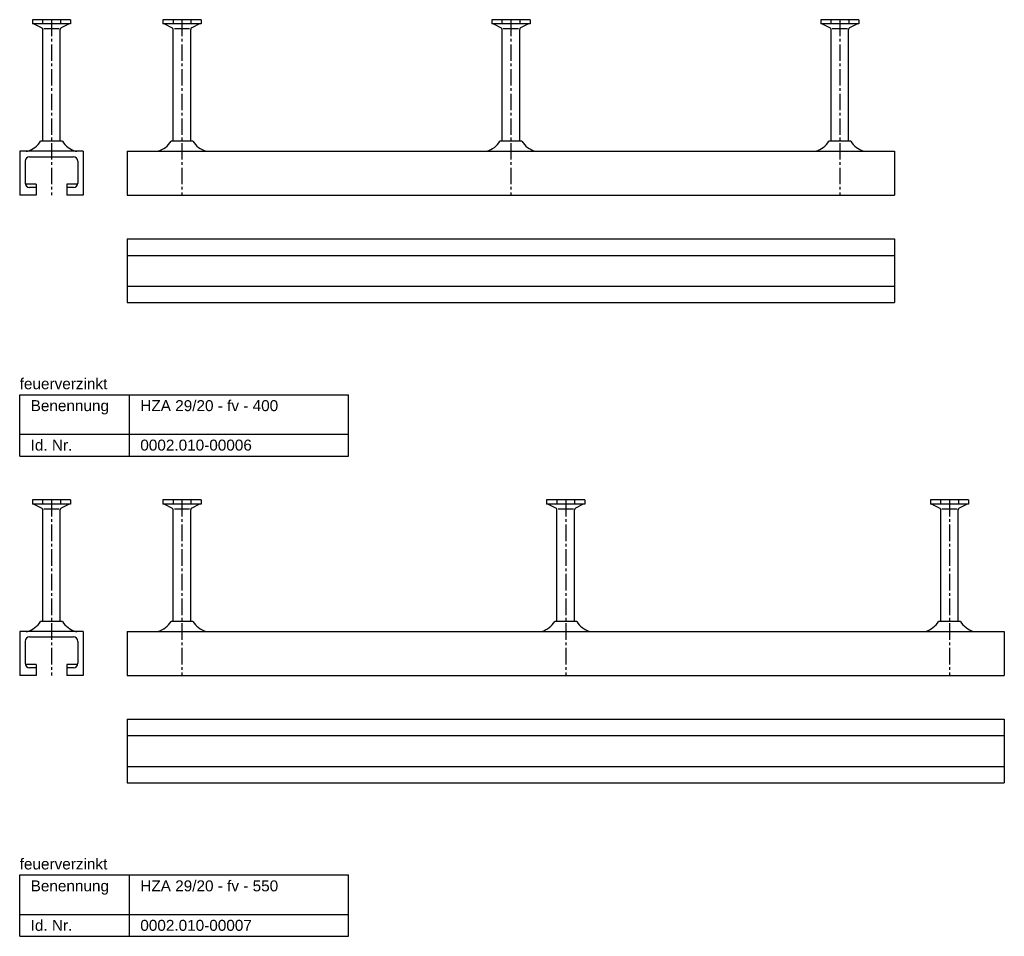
# Model space of a CAD drawing. Header units: millimetres. Extents: x -218 to 5901, y -4888 to 2743.
# Tile 24 of 25: x -218 to 231, y 1393 to 1811. Entities that reach past the tile are written whole.
import ezdxf

# ---------------------------------------------------------------- set-up
doc = ezdxf.new("R2010")
doc.units = ezdxf.units.MM
doc.header["$LTSCALE"] = 10
doc.linetypes.add('MITTE2', pattern=[1.125, 0.75, -0.125, 0.125, -0.125])
doc.layers.add('HALFEN', color=2, linetype='CONTINUOUS')
doc.styles.add('ARIAL50', font='arial.ttf', dxfattribs={"height": 5})

msp = doc.modelspace()

# ---------------------------------------------------------------- linework, layer by layer
at = {"layer": 'HALFEN'}
for p, q in [((-194.52, 1811.25), (-211.98, 1811.25)), ((-211.98, 1811.25), (-211.98, 1809.35)), ((-207.32, 1811.25), (-207.32, 1809.6)), ((-199.18, 1811.25), (-199.18, 1809.6)), ((-194.52, 1811.25), (-194.52, 1809.35)), ((-135.02, 1811.25), (-152.48, 1811.25)), ((-152.48, 1811.25), (-152.48, 1809.35)), ((-147.82, 1811.25), (-147.82, 1809.6)), ((-139.68, 1811.25), (-139.68, 1809.6)), ((-135.02, 1811.25), (-135.02, 1809.35)), ((14.98, 1811.25), (-2.48, 1811.25)), ((-2.48, 1811.25), (-2.48, 1809.35)), ((2.18, 1811.25), (2.18, 1809.6)), ((10.32, 1811.25), (10.32, 1809.6)), ((14.98, 1811.25), (14.98, 1809.35)), ((164.98, 1811.25), (147.52, 1811.25)), ((147.52, 1811.25), (147.52, 1809.35)), ((152.18, 1811.25), (152.18, 1809.6)), ((160.32, 1811.25), (160.32, 1809.6)), ((164.98, 1811.25), (164.98, 1809.35)), ((-194.52, 1809.35), (-211.98, 1809.35)), ((-211.25, 1809.35), (-207.68, 1807.47)), ((-207.25, 1755.86), (-207.25, 1806.77)), ((-206.73, 1807.25), (-199.77, 1807.25)), ((-199.25, 1755.86), (-199.25, 1806.77)), ((-195.25, 1809.35), (-198.82, 1807.47)), ((-135.02, 1809.35), (-152.48, 1809.35)), ((-151.75, 1809.35), (-148.18, 1807.47)), ((-147.75, 1755.86), (-147.75, 1806.77)), ((-147.23, 1807.25), (-140.27, 1807.25)), ((-139.75, 1755.86), (-139.75, 1806.77)), ((-135.75, 1809.35), (-139.32, 1807.47)), ((14.98, 1809.35), (-2.48, 1809.35)), ((-1.75, 1809.35), (1.82, 1807.47)), ((2.25, 1755.86), (2.25, 1806.77)), ((2.77, 1807.25), (9.73, 1807.25)), ((10.25, 1755.86), (10.25, 1806.77)), ((14.25, 1809.35), (10.68, 1807.47)), ((164.98, 1809.35), (147.52, 1809.35)), ((148.25, 1809.35), (151.82, 1807.47)), ((152.25, 1755.86), (152.25, 1806.77)), ((152.77, 1807.25), (159.73, 1807.25)), ((160.25, 1755.86), (160.25, 1806.77)), ((164.25, 1809.35), (160.68, 1807.47)), ((-198.26, 1755.86), (-208.24, 1755.86)), ((-138.76, 1755.86), (-148.74, 1755.86)), ((11.24, 1755.86), (1.26, 1755.86)), ((161.24, 1755.86), (151.26, 1755.86)), ((-188.75, 1751.25), (-217.75, 1751.25)), ((-217.75, 1751.25), (-217.75, 1731.25)), ((-188.75, 1751.25), (-188.75, 1731.25)), ((-168.75, 1751.25), (181.25, 1751.25)), ((-168.75, 1751.25), (-168.75, 1731.25)), ((181.25, 1751.25), (181.25, 1731.25)), ((-215.25, 1746.75), (-215.25, 1736.75)), ((-213.25, 1748.75), (-193.25, 1748.75)), ((-191.25, 1746.75), (-191.25, 1736.75)), ((-210.25, 1736.25), (-215.19, 1736.25)), ((-210.25, 1734.75), (-213.25, 1734.75)), ((-210.25, 1736.25), (-210.25, 1731.25)), ((-196.25, 1736.25), (-196.25, 1731.25)), ((-191.31, 1736.25), (-196.25, 1736.25)), ((-193.25, 1734.75), (-196.25, 1734.75)), ((-210.25, 1731.25), (-217.75, 1731.25)), ((-188.75, 1731.25), (-196.25, 1731.25)), ((-168.75, 1731.25), (181.25, 1731.25)), ((-168.75, 1711.25), (181.25, 1711.25)), ((-168.75, 1711.25), (-168.75, 1682.25)), ((181.25, 1711.25), (181.25, 1682.25)), ((-168.75, 1703.75), (181.25, 1703.75)), ((-168.75, 1689.75), (181.25, 1689.75)), ((-168.75, 1682.25), (181.25, 1682.25)), ((-217.75, 1640.25), (-67.75, 1640.25)), ((-217.75, 1612.25), (-217.75, 1640.25)), ((-167.75, 1612.25), (-167.75, 1640.25)), ((-67.75, 1612.25), (-67.75, 1640.25)), ((-217.75, 1622.25), (-67.75, 1622.25)), ((-217.75, 1612.25), (-67.75, 1612.25)), ((-194.52, 1592.25), (-211.98, 1592.25)), ((-211.98, 1592.25), (-211.98, 1590.35)), ((-194.52, 1590.35), (-211.98, 1590.35)), ((-211.25, 1590.35), (-207.68, 1588.47)), ((-207.32, 1592.25), (-207.32, 1590.6)), ((-199.18, 1592.25), (-199.18, 1590.6)), ((-195.25, 1590.35), (-198.82, 1588.47)), ((-194.52, 1592.25), (-194.52, 1590.35)), ((-135.02, 1592.25), (-152.48, 1592.25)), ((-152.48, 1592.25), (-152.48, 1590.35)), ((-135.02, 1590.35), (-152.48, 1590.35)), ((-151.75, 1590.35), (-148.18, 1588.47)), ((-147.82, 1592.25), (-147.82, 1590.6)), ((-139.68, 1592.25), (-139.68, 1590.6)), ((-135.75, 1590.35), (-139.32, 1588.47)), ((-135.02, 1592.25), (-135.02, 1590.35)), ((39.98, 1592.25), (22.52, 1592.25)), ((22.52, 1592.25), (22.52, 1590.35)), ((39.98, 1590.35), (22.52, 1590.35)), ((23.25, 1590.35), (26.82, 1588.47)), ((27.18, 1592.25), (27.18, 1590.6)), ((35.32, 1592.25), (35.32, 1590.6)), ((39.25, 1590.35), (35.68, 1588.47)), ((39.98, 1592.25), (39.98, 1590.35)), ((214.98, 1592.25), (197.52, 1592.25)), ((197.52, 1592.25), (197.52, 1590.35)), ((214.98, 1590.35), (197.52, 1590.35)), ((198.25, 1590.35), (201.82, 1588.47)), ((202.18, 1592.25), (202.18, 1590.6)), ((210.32, 1592.25), (210.32, 1590.6)), ((214.25, 1590.35), (210.68, 1588.47)), ((214.98, 1592.25), (214.98, 1590.35)), ((-207.25, 1536.86), (-207.25, 1587.77)), ((-206.73, 1588.25), (-199.77, 1588.25)), ((-199.25, 1536.86), (-199.25, 1587.77)), ((-147.75, 1536.86), (-147.75, 1587.77)), ((-147.23, 1588.25), (-140.27, 1588.25)), ((-139.75, 1536.86), (-139.75, 1587.77)), ((27.25, 1536.86), (27.25, 1587.77)), ((27.77, 1588.25), (34.73, 1588.25)), ((35.25, 1536.86), (35.25, 1587.77)), ((202.25, 1536.86), (202.25, 1587.77)), ((202.77, 1588.25), (209.73, 1588.25)), ((210.25, 1536.86), (210.25, 1587.77)), ((-198.26, 1536.86), (-208.24, 1536.86)), ((-138.76, 1536.86), (-148.74, 1536.86)), ((36.24, 1536.86), (26.26, 1536.86)), ((211.24, 1536.86), (201.26, 1536.86)), ((-188.75, 1532.25), (-217.75, 1532.25)), ((-217.75, 1532.25), (-217.75, 1512.25)), ((-188.75, 1532.25), (-188.75, 1512.25)), ((-168.75, 1532.25), (231.25, 1532.25)), ((-168.75, 1532.25), (-168.75, 1512.25)), ((231.25, 1532.25), (231.25, 1512.25)), ((-215.25, 1527.75), (-215.25, 1517.75)), ((-213.25, 1529.75), (-193.25, 1529.75)), ((-191.25, 1527.75), (-191.25, 1517.75)), ((-210.25, 1517.25), (-215.19, 1517.25)), ((-210.25, 1515.75), (-213.25, 1515.75)), ((-210.25, 1517.25), (-210.25, 1512.25)), ((-196.25, 1517.25), (-196.25, 1512.25)), ((-191.31, 1517.25), (-196.25, 1517.25)), ((-193.25, 1515.75), (-196.25, 1515.75)), ((-210.25, 1512.25), (-217.75, 1512.25)), ((-188.75, 1512.25), (-196.25, 1512.25)), ((-168.75, 1512.25), (231.25, 1512.25)), ((-168.75, 1492.25), (231.25, 1492.25)), ((-168.75, 1492.25), (-168.75, 1463.25)), ((231.25, 1492.25), (231.25, 1463.25)), ((-168.75, 1484.75), (231.25, 1484.75)), ((-168.75, 1470.75), (231.25, 1470.75)), ((-168.75, 1463.25), (231.25, 1463.25)), ((-217.75, 1421.25), (-67.75, 1421.25)), ((-217.75, 1393.25), (-217.75, 1421.25)), ((-167.75, 1393.25), (-167.75, 1421.25)), ((-67.75, 1393.25), (-67.75, 1421.25)), ((-217.75, 1403.25), (-67.75, 1403.25)), ((-217.75, 1393.25), (-67.75, 1393.25))]:
    msp.add_line(p, q, dxfattribs=at)
at = {"layer": 'HALFEN', "color": 1, "linetype": 'MITTE2'}
for p, q in [((-203.25, 1811.25), (-203.25, 1731.25)), ((-143.75, 1811.25), (-143.75, 1731.25)), ((6.25, 1811.25), (6.25, 1731.25)), ((156.25, 1811.25), (156.25, 1731.25)), ((-203.25, 1592.25), (-203.25, 1512.25)), ((-143.75, 1592.25), (-143.75, 1512.25)), ((31.25, 1592.25), (31.25, 1512.25)), ((206.25, 1592.25), (206.25, 1512.25))]:
    msp.add_line(p, q, dxfattribs=at)
at = {"layer": 'HALFEN'}
for centre, radius, start, end in [((-208.05, 1806.77), 0.8, 0, 62.3005), ((-198.45, 1806.77), 0.8, 117.6995, 180), ((-148.55, 1806.77), 0.8, 0, 62.3005), ((-138.95, 1806.77), 0.8, 117.6995, 180), ((1.45, 1806.77), 0.8, 0, 62.3005), ((11.05, 1806.77), 0.8, 117.6995, 180), ((151.45, 1806.77), 0.8, 0, 62.3005), ((161.05, 1806.77), 0.8, 117.6995, 180), ((-216.84, 1760.97), 10, 285.1143, 329.2679), ((-189.66, 1760.97), 10, 210.7321, 254.8857), ((-157.34, 1760.97), 10, 285.1143, 329.2679), ((-130.16, 1760.97), 10, 210.7321, 254.8857), ((-7.34, 1760.97), 10, 285.1143, 329.2679), ((19.84, 1760.97), 10, 210.7321, 254.8857), ((142.66, 1760.97), 10, 285.1143, 329.2679), ((169.84, 1760.97), 10, 210.7321, 254.8857), ((-214.75, 1753.25), 2, 270, 285.1143), ((-191.75, 1753.25), 2, 254.8857, 270), ((-213.25, 1746.75), 2, 90, 180), ((-193.25, 1746.75), 2, 0, 90), ((-213.25, 1736.75), 2, 180, 270), ((-193.25, 1736.75), 2, 270, 0), ((-208.05, 1587.77), 0.8, 0, 62.3005), ((-198.45, 1587.77), 0.8, 117.6995, 180), ((-148.55, 1587.77), 0.8, 0, 62.3005), ((-138.95, 1587.77), 0.8, 117.6995, 180), ((26.45, 1587.77), 0.8, 0, 62.3005), ((36.05, 1587.77), 0.8, 117.6995, 180), ((201.45, 1587.77), 0.8, 0, 62.3005), ((211.05, 1587.77), 0.8, 117.6995, 180), ((-216.84, 1541.97), 10, 285.1143, 329.2679), ((-189.66, 1541.97), 10, 210.7321, 254.8857), ((-157.34, 1541.97), 10, 285.1143, 329.2679), ((-130.16, 1541.97), 10, 210.7321, 254.8857), ((17.66, 1541.97), 10, 285.1143, 329.2679), ((44.84, 1541.97), 10, 210.7321, 254.8857), ((192.66, 1541.97), 10, 285.1143, 329.2679), ((219.84, 1541.97), 10, 210.7321, 254.8857), ((-214.75, 1534.25), 2, 270, 285.1143), ((-191.75, 1534.25), 2, 254.8857, 270), ((-213.25, 1527.75), 2, 90, 180), ((-193.25, 1527.75), 2, 0, 90), ((-213.25, 1517.75), 2, 180, 270), ((-193.25, 1517.75), 2, 270, 0)]:
    msp.add_arc(centre, radius, start, end, dxfattribs=at)

# ---------------------------------------------------------------- texts
at = {"layer": 'HALFEN', "style": 'ARIAL50'}
for s, p in [('feuerverzinkt', (-217.75, 1642.75)), ('Benennung', (-212.75, 1632.75)), ('HZA 29/20 - fv - 400', (-162.75, 1632.75)), ('Id. Nr.', (-212.75, 1614.75)), ('0002.010-00006', (-162.75, 1614.75)), ('feuerverzinkt', (-217.75, 1423.75)), ('HZA 29/20 - fv - 550', (-162.75, 1413.75)), ('Benennung', (-212.75, 1413.75)), ('Id. Nr.', (-212.75, 1395.75)), ('0002.010-00007', (-162.75, 1395.75))]:
    msp.add_text(s, height=5, dxfattribs=at).set_placement(p)

doc.saveas('drawing.dxf')
